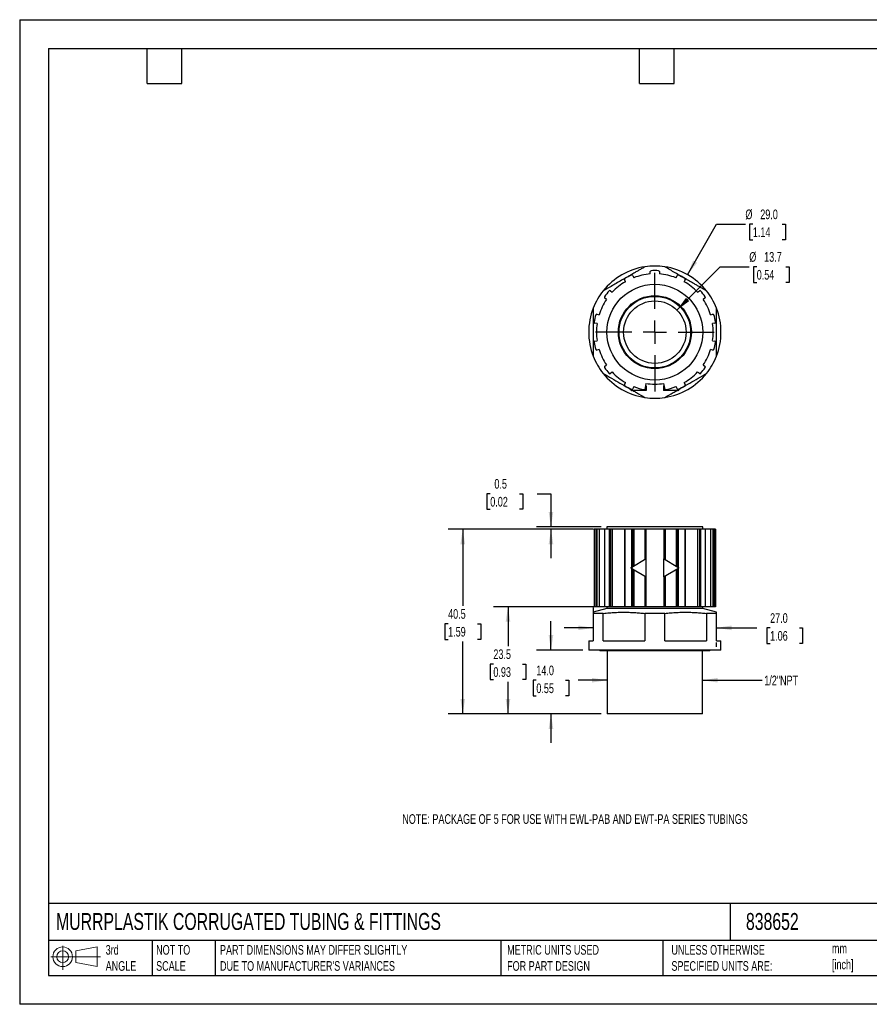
# Model space of a CAD drawing. Header units: millimetres. Extents: x 0 to 279, y 0 to 216.
# Tile 1 of 2: x 0 to 186, y 0 to 216. Entities that reach past the tile are written whole.
import ezdxf

# ---------------------------------------------------------------- set-up
doc = ezdxf.new("R2010")
doc.units = ezdxf.units.MM
doc.linetypes.add('CENTERX2', pattern=[20.32, 12.7, -2.54, 2.54, -2.54])
doc.layers.add('CENTER', color=40, linetype='CENTERX2')
doc.layers.add('DIMENSIONS', color=140, linetype='Continuous', lineweight=25)
doc.layers.add('TEXT', color=140, linetype='Continuous', lineweight=25)
doc.styles.add('SLDTEXTSTYLE0', font='TXT', dxfattribs={"width": 0.7})
doc.dimstyles.new('SLDDIMSTYLE0', dxfattribs={"dimtxt": 2.158008, "dimasz": 3.302, "dimexe": 0, "dimexo": 0.0625, "dimgap": 0.539502, "dimtad": 0, "dimtih": 1, "dimtoh": 1, "dimdec": 1, "dimrnd": 1e-09, "dimzin": 12, "dimdsep": 46, "dimtxsty": 'SLDTEXTSTYLE0', "dimsah": 1, "dimcen": 0.09, "dimadec": 0, "dimazin": 3, "dimtfac": 1, "dimtdec": 1, "dimtmove": 0, "dimatfit": 0, "dimfxl": 0, "dimfrac": 2, "dimtolj": 1, "dimtzin": 12, "dimarcsym": 0})
doc.dimstyles.new('SLDDIMSTYLE1', dxfattribs={"dimtxt": 2.158008, "dimasz": 3.302, "dimexe": 0, "dimexo": 0.0625, "dimgap": 0.539502, "dimtad": 0, "dimtih": 1, "dimtoh": 1, "dimdec": 1, "dimrnd": 1e-09, "dimzin": 4, "dimdsep": 46, "dimtxsty": 'SLDTEXTSTYLE0', "dimsah": 1, "dimcen": 0.09, "dimadec": 0, "dimazin": 1, "dimtfac": 1, "dimtdec": 1, "dimtmove": 0, "dimatfit": 0, "dimfxl": 0, "dimfrac": 2, "dimtolj": 1, "dimtzin": 12, "dimarcsym": 0})
doc.dimstyles.new('SLDDIMSTYLE2', dxfattribs={"dimtxt": 2.158008, "dimasz": 3.302, "dimexe": 0, "dimexo": 0.0625, "dimgap": 0.539502, "dimtad": 0, "dimtih": 1, "dimtoh": 1, "dimdec": 1, "dimrnd": 1e-09, "dimzin": 12, "dimdsep": 46, "dimtxsty": 'SLDTEXTSTYLE0', "dimsah": 1, "dimcen": 0.09, "dimadec": 0, "dimazin": 3, "dimtfac": 1, "dimtdec": 1, "dimtofl": 0, "dimtmove": 0, "dimatfit": 3, "dimfxl": 0, "dimfrac": 2, "dimtolj": 1, "dimtzin": 12, "dimarcsym": 0})
doc.dimstyles.new('SLDDIMSTYLE3', dxfattribs={"dimtxt": 2.158008, "dimasz": 3.302, "dimexe": 0, "dimexo": 0.0625, "dimgap": 0.539502, "dimtad": 0, "dimtih": 1, "dimtoh": 1, "dimdec": 1, "dimrnd": 1e-09, "dimdsep": 46, "dimtxsty": 'SLDTEXTSTYLE0', "dimsah": 1, "dimcen": 0.09, "dimadec": 0, "dimazin": 2, "dimtfac": 1, "dimtdec": 1, "dimtmove": 0, "dimatfit": 0, "dimfxl": 0, "dimfrac": 2, "dimtolj": 1, "dimtzin": 12, "dimarcsym": 0})
doc.dimstyles.new('SLDDIMSTYLE4', dxfattribs={"dimtxt": 2.158008, "dimasz": 3.302, "dimexe": 0, "dimexo": 0.0625, "dimgap": 0.539502, "dimtad": 0, "dimtih": 1, "dimtoh": 1, "dimdec": 1, "dimrnd": 1e-09, "dimzin": 12, "dimdsep": 46, "dimtxsty": 'SLDTEXTSTYLE0', "dimsah": 1, "dimcen": 0, "dimadec": 0, "dimazin": 3, "dimtfac": 1, "dimtdec": 1, "dimtofl": 0, "dimtmove": 0, "dimatfit": 3, "dimfxl": 0, "dimfrac": 2, "dimtolj": 1, "dimtzin": 12, "dimarcsym": 0})
doc.dimstyles.new('SLDDIMSTYLE5', dxfattribs={"dimtxt": 2.158008, "dimasz": 3.302, "dimexe": 0, "dimexo": 0.0625, "dimgap": 0.539502, "dimtad": 0, "dimtih": 1, "dimtoh": 1, "dimdec": 1, "dimrnd": 1e-09, "dimzin": 4, "dimdsep": 46, "dimtxsty": 'SLDTEXTSTYLE0', "dimsah": 1, "dimcen": 0, "dimadec": 0, "dimazin": 1, "dimtfac": 1, "dimtdec": 1, "dimtofl": 0, "dimtmove": 0, "dimatfit": 3, "dimfxl": 0, "dimfrac": 2, "dimtolj": 1, "dimtzin": 12, "dimarcsym": 0})

# ---------------------------------------------------------------- blocks, each defined once
blk = doc.blocks.new('Block11')
at = {"color": 7, "linetype": 'Continuous', "lineweight": 18}
for p, q in [((2.59, 5.31), (2.59, 0)), ((5.48, 4.17), (10.18, 5.03)), ((10.18, 5.03), (10.18, 0.73)), ((0, 2.88), (10.87, 2.88)), ((5.48, 1.6), (5.48, 4.17)), ((5.48, 1.6), (10.18, 0.73))]:
    blk.add_line(p, q, dxfattribs=at)
for radius in [2.15, 1.29]:
    blk.add_circle((2.59, 2.88), radius, dxfattribs=at)
blk = doc.blocks.new('Block12')
at = {"color": 7, "linetype": 'Continuous'}
blk.add_blockref('Block11', (0, 0), dxfattribs=at)
blk = doc.blocks.new('_D')
at = {"layer": 'DIMENSIONS'}
for p, q in [((128.77, 71.06), (122.42, 71.06)), ((149.72, 71.06), (162.75, 71.06))]:
    blk.add_line(p, q, dxfattribs=at)
for points in [[(128.77, 71.06), (125.47, 71.57), (125.47, 70.56)], [(149.72, 71.06), (153.02, 70.56), (153.02, 71.57)]]:
    blk.add_solid(points, dxfattribs=at)
at = {"layer": 'DIMENSIONS', "insert": (163.23, 72.08), "char_height": 2.117, "attachment_point": 1, "style": 'SLDTEXTSTYLE0'}
blk.add_mtext('1/2"NPT', dxfattribs=at)
blk = doc.blocks.new('_D_1')
at = {"layer": 'DIMENSIONS'}
for p, q in [((125.74, 86.98), (125.74, 85.72)), ((125.74, 82.55), (119.39, 82.55)), ((152.74, 82.55), (161.58, 82.55)), ((164.51, 82.55), (163.78, 82.55)), ((163.78, 82.55), (163.78, 79.12)), ((170.92, 82.55), (171.64, 82.55)), ((171.64, 82.55), (171.64, 79.12)), ((152.74, 78.41), (152.74, 79.37)), ((163.78, 79.12), (164.51, 79.12)), ((171.64, 79.12), (170.92, 79.12))]:
    blk.add_line(p, q, dxfattribs=at)
for points in [[(125.74, 82.55), (122.44, 83.06), (122.44, 82.04)], [(152.74, 82.55), (156.05, 82.04), (156.05, 83.06)]]:
    blk.add_solid(points, dxfattribs=at)
at = {"layer": 'DIMENSIONS', "char_height": 2.117, "attachment_point": 1, "style": 'SLDTEXTSTYLE0'}
for s, insert in [('27.0', (164.51, 85.76)), ('1.06', (164.51, 81.85))]:
    blk.add_mtext(s, dxfattribs=dict(at, insert=insert))
blk = doc.blocks.new('_D_2')
at = {"layer": 'DIMENSIONS'}
for p, q in [((116.47, 77.68), (116.47, 84.03)), ((123.47, 77.68), (113.29, 77.68)), ((113.26, 71.06), (112.54, 71.06)), ((112.54, 71.06), (112.54, 67.64)), ((119.67, 71.06), (120.4, 71.06)), ((120.4, 71.06), (120.4, 67.64)), ((112.54, 67.64), (113.26, 67.64)), ((120.4, 67.64), (119.67, 67.64)), ((127.5, 63.68), (113.29, 63.68)), ((116.47, 63.68), (116.47, 57.33))]:
    blk.add_line(p, q, dxfattribs=at)
for points in [[(116.47, 77.68), (116.98, 80.98), (115.96, 80.98)], [(116.47, 63.68), (115.96, 60.38), (116.98, 60.38)]]:
    blk.add_solid(points, dxfattribs=at)
at = {"layer": 'DIMENSIONS', "char_height": 2.117, "attachment_point": 1, "style": 'SLDTEXTSTYLE0'}
for s, insert in [('14.0', (113.26, 74.28)), ('0.55', (113.26, 70.36))]:
    blk.add_mtext(s, dxfattribs=dict(at, insert=insert))
blk = doc.blocks.new('_D_3')
at = {"layer": 'DIMENSIONS'}
for p, q in [((125.76, 87.18), (103.87, 87.18)), ((107.05, 87.18), (107.05, 78.53)), ((103.84, 74.62), (103.12, 74.62)), ((103.12, 74.62), (103.12, 71.19)), ((110.25, 74.62), (110.98, 74.62)), ((110.98, 74.62), (110.98, 71.19)), ((103.12, 71.19), (103.84, 71.19)), ((107.05, 63.68), (107.05, 70.71)), ((110.98, 71.19), (110.25, 71.19)), ((127.5, 63.68), (103.87, 63.68))]:
    blk.add_line(p, q, dxfattribs=at)
for points in [[(107.05, 87.18), (106.54, 83.88), (107.56, 83.88)], [(107.05, 63.68), (107.56, 66.98), (106.54, 66.98)]]:
    blk.add_solid(points, dxfattribs=at)
at = {"layer": 'DIMENSIONS', "char_height": 2.117, "attachment_point": 1, "style": 'SLDTEXTSTYLE0'}
for s, insert in [('23.5', (103.84, 77.83)), ('0.93', (103.84, 73.92))]:
    blk.add_mtext(s, dxfattribs=dict(at, insert=insert))
blk = doc.blocks.new('_D_4')
at = {"layer": 'DIMENSIONS'}
for p, q in [((125.76, 104.18), (93.95, 104.18)), ((97.13, 104.18), (97.13, 87.36)), ((93.92, 83.45), (93.2, 83.45)), ((93.2, 83.45), (93.2, 80.02)), ((100.34, 83.45), (101.06, 83.45)), ((101.06, 83.45), (101.06, 80.02)), ((93.2, 80.02), (93.92, 80.02)), ((101.06, 80.02), (100.34, 80.02)), ((97.13, 63.68), (97.13, 79.54)), ((127.5, 63.68), (93.95, 63.68))]:
    blk.add_line(p, q, dxfattribs=at)
for points in [[(97.13, 104.18), (96.62, 100.88), (97.64, 100.88)], [(97.13, 63.68), (97.64, 66.98), (96.62, 66.98)]]:
    blk.add_solid(points, dxfattribs=at)
at = {"layer": 'DIMENSIONS', "char_height": 2.117, "attachment_point": 1, "style": 'SLDTEXTSTYLE0'}
for s, insert in [('40.5', (93.92, 86.66)), ('1.59', (93.92, 82.75))]:
    blk.add_mtext(s, dxfattribs=dict(at, insert=insert))
blk = doc.blocks.new('_D_5')
at = {"layer": 'DIMENSIONS'}
for p, q in [((103.16, 111.97), (102.44, 111.97)), ((102.44, 111.97), (102.44, 108.54)), ((109.58, 111.97), (110.3, 111.97)), ((110.3, 111.97), (110.3, 108.54)), ((113.47, 111.97), (116.47, 111.97)), ((116.47, 111.97), (116.47, 104.68)), ((102.44, 108.54), (103.16, 108.54)), ((110.3, 108.54), (109.58, 108.54)), ((127.47, 104.68), (113.29, 104.68)), ((125.76, 104.18), (113.29, 104.18)), ((116.47, 104.18), (116.47, 97.83))]:
    blk.add_line(p, q, dxfattribs=at)
for points in [[(116.47, 104.68), (116.98, 107.98), (115.96, 107.98)], [(116.47, 104.18), (115.96, 100.88), (116.98, 100.88)]]:
    blk.add_solid(points, dxfattribs=at)
at = {"layer": 'DIMENSIONS', "char_height": 2.117, "attachment_point": 1, "style": 'SLDTEXTSTYLE0'}
for s, insert in [('0.5', (104.06, 115.18)), ('0.02', (103.16, 111.26))]:
    blk.add_mtext(s, dxfattribs=dict(at, insert=insert))
blk = doc.blocks.new('_D_6')
at = {"layer": 'DIMENSIONS'}
for p, q in [((144.09, 152.23), (153.59, 161.73)), ((153.59, 161.73), (159.94, 161.73)), ((161.57, 161.73), (160.84, 161.73)), ((160.84, 161.73), (160.84, 158.3)), ((167.98, 161.73), (168.71, 161.73)), ((168.71, 161.73), (168.71, 158.3)), ((160.84, 158.3), (161.57, 158.3)), ((168.71, 158.3), (167.98, 158.3))]:
    blk.add_line(p, q, dxfattribs=at)
blk.add_solid([(144.09, 152.23), (146.78, 154.2), (146.06, 154.92)], dxfattribs=at)
at = {"layer": 'DIMENSIONS', "char_height": 2.117, "attachment_point": 1, "style": 'SLDTEXTSTYLE0'}
for s, insert in [('%%c', (159.94, 164.94)), ('13.7', (163.2, 164.94)), ('0.54', (161.57, 161.03))]:
    blk.add_mtext(s, dxfattribs=dict(at, insert=insert))
blk = doc.blocks.new('_D_7')
at = {"layer": 'DIMENSIONS'}
for p, q in [((146.42, 159.98), (152.74, 171.07)), ((152.74, 171.07), (159.09, 171.07)), ((160.72, 171.07), (159.99, 171.07)), ((159.99, 171.07), (159.99, 167.64)), ((167.13, 171.07), (167.86, 171.07)), ((167.86, 171.07), (167.86, 167.64)), ((159.99, 167.64), (160.72, 167.64)), ((167.86, 167.64), (167.13, 167.64))]:
    blk.add_line(p, q, dxfattribs=at)
blk.add_solid([(146.42, 159.98), (148.5, 162.6), (147.62, 163.1)], dxfattribs=at)
at = {"layer": 'DIMENSIONS', "char_height": 2.117, "attachment_point": 1, "style": 'SLDTEXTSTYLE0'}
for s, insert in [('%%c', (159.09, 174.28)), ('29.0', (162.35, 174.28)), ('1.14', (160.72, 170.37))]:
    blk.add_mtext(s, dxfattribs=dict(at, insert=insert))
blk = doc.blocks.new('SW_CENTERMARKSYMBOL_0')
at = {"layer": 'CENTER', "color": 0}
for p, q in [((0, 5.08), (0, 13.04)), ((0, 0), (0, 2.54)), ((-5.08, 0), (-13.04, 0)), ((0, 0), (-2.54, 0)), ((0, 0), (0, -2.54)), ((0, 0), (2.54, 0)), ((5.08, 0), (13.04, 0)), ((0, -5.08), (0, -13.04))]:
    blk.add_line(p, q, dxfattribs=at)

msp = doc.modelspace()

# ---------------------------------------------------------------- linework, layer by layer
at = {"color": 7, "linetype": 'Continuous'}
for p, q in [((0, 215.9), (0, 0)), ((0, 215.9), (279.4, 215.9)), ((279.4, 0), (0, 0))]:
    msp.add_line(p, q, dxfattribs=at)
for p, q in [((134.39, 159.78), (134.61, 159.32)), ((138.24, 160.15), (138.24, 160.66)), ((140.24, 160.66), (140.24, 160.15)), ((143.88, 159.32), (144.1, 159.78)), ((132.81, 158.45), (132.58, 158.91)), ((145.91, 158.91), (145.68, 158.45)), ((129.49, 156.44), (129.89, 156.12)), ((148.6, 156.12), (149, 156.44)), ((128.64, 154.56), (128.24, 154.88)), ((150.25, 154.88), (149.84, 154.56)), ((126.52, 151.31), (127.03, 151.2)), ((151.46, 151.2), (151.97, 151.31)), ((126.58, 149.25), (126.08, 149.36)), ((152.41, 149.36), (151.91, 149.25)), ((126.08, 145.41), (126.58, 145.52)), ((151.91, 145.52), (152.41, 145.41)), ((127.03, 143.57), (126.52, 143.46)), ((151.97, 143.46), (151.46, 143.57)), ((128.24, 139.89), (128.64, 140.21)), ((129.89, 138.65), (129.49, 138.33)), ((149, 138.33), (148.6, 138.65)), ((149.84, 140.21), (150.25, 139.89)), ((132.58, 135.86), (132.81, 136.32)), ((137.27, 136.16), (137.02, 134.78)), ((141.47, 134.78), (141.22, 136.16)), ((145.68, 136.32), (145.91, 135.86)), ((134.01, 134.94), (134.01, 134.67)), ((137.36, 134.59), (134.22, 134.59)), ((134.61, 135.45), (134.39, 134.99)), ((137.36, 135.59), (137.16, 135.59)), ((137.36, 135.59), (137.36, 134.59)), ((141.13, 135.59), (141.13, 134.59)), ((141.33, 135.59), (141.13, 135.59)), ((144.27, 134.59), (141.13, 134.59)), ((144.1, 134.99), (143.88, 135.45)), ((144.48, 134.94), (144.48, 134.67)), ((125.92, 104.18), (125.92, 87.18)), ((125.93, 104.18), (125.92, 104.18)), ((125.93, 104.18), (125.93, 87.18)), ((126.29, 104.18), (125.93, 104.18)), ((126.29, 104.18), (126.29, 87.18)), ((126.52, 104.18), (126.29, 104.18)), ((126.52, 104.18), (126.52, 87.18)), ((127.03, 104.18), (126.52, 104.18)), ((127.03, 104.18), (127.03, 87.18)), ((128.17, 104.18), (127.03, 104.18)), ((128.17, 104.18), (128.17, 87.18)), ((128.2, 104.18), (128.17, 104.18)), ((128.2, 104.18), (128.2, 87.18)), ((129.22, 104.18), (128.2, 104.18)), ((128.74, 104.68), (128.74, 104.18)), ((149.74, 104.68), (128.74, 104.68)), ((129.22, 104.18), (129.22, 87.18)), ((129.49, 104.18), (129.22, 104.18)), ((129.49, 104.18), (129.49, 87.18)), ((129.89, 104.18), (129.49, 104.18)), ((129.89, 104.18), (129.89, 87.18)), ((132.56, 104.18), (129.89, 104.18)), ((132.56, 104.18), (132.56, 87.18)), ((132.67, 104.18), (132.56, 104.18)), ((132.67, 104.18), (132.67, 87.18)), ((134.13, 104.18), (132.67, 104.18)), ((134.13, 104.18), (134.13, 95.76)), ((134.39, 104.18), (134.13, 104.18)), ((134.39, 104.18), (134.39, 95.91)), ((134.61, 104.18), (134.39, 104.18)), ((134.61, 104.18), (134.61, 96.04)), ((137.02, 104.18), (134.61, 104.18)), ((137.02, 104.18), (137.02, 97.46)), ((137.27, 104.18), (137.02, 104.18)), ((137.27, 104.18), (137.27, 97.6)), ((141.22, 104.18), (137.27, 104.18)), ((141.22, 104.18), (141.22, 97.6)), ((141.47, 104.18), (141.22, 104.18)), ((141.47, 104.18), (141.47, 97.46)), ((143.88, 104.18), (141.47, 104.18)), ((143.88, 104.18), (143.88, 96.04)), ((144.1, 104.18), (143.88, 104.18)), ((144.1, 104.18), (144.1, 95.91)), ((144.36, 104.18), (144.1, 104.18)), ((144.36, 104.18), (144.36, 95.76)), ((145.82, 104.18), (144.36, 104.18)), ((145.82, 104.18), (145.82, 87.18)), ((145.93, 104.18), (145.82, 104.18)), ((145.93, 87.18), (145.93, 104.18)), ((148.6, 104.18), (145.93, 104.18)), ((148.6, 104.18), (148.6, 87.18)), ((149, 104.18), (148.6, 104.18)), ((149, 104.18), (149, 87.18)), ((149.27, 104.18), (149, 104.18)), ((149.27, 104.18), (149.27, 87.18)), ((150.29, 104.18), (149.27, 104.18)), ((149.74, 104.18), (149.74, 104.68)), ((150.29, 104.18), (150.29, 87.18)), ((150.32, 104.18), (150.29, 104.18)), ((150.32, 87.18), (150.32, 104.18)), ((151.46, 104.18), (150.32, 104.18)), ((151.46, 104.18), (151.46, 87.18)), ((151.97, 104.18), (151.46, 104.18)), ((151.97, 104.18), (151.97, 87.18)), ((152.2, 104.18), (151.97, 104.18)), ((152.2, 104.18), (152.2, 87.18)), ((152.56, 104.18), (152.2, 104.18)), ((152.56, 104.18), (152.56, 87.18)), ((152.57, 104.18), (152.56, 104.18)), ((152.57, 87.18), (152.57, 104.18)), ((137.36, 97.66), (134.22, 95.81)), ((137.36, 93.71), (137.36, 97.66)), ((141.13, 97.66), (141.13, 93.71)), ((144.27, 95.81), (141.13, 97.66)), ((134.13, 95.61), (134.13, 87.18)), ((134.22, 95.81), (134.22, 95.56)), ((134.22, 95.56), (137.36, 93.71)), ((134.39, 95.46), (134.39, 87.18)), ((134.61, 95.33), (134.61, 87.18)), ((141.13, 93.71), (144.27, 95.56)), ((143.88, 95.33), (143.88, 87.18)), ((144.1, 95.46), (144.1, 87.18)), ((144.27, 95.81), (144.27, 95.56)), ((144.36, 95.61), (144.36, 87.18)), ((137.02, 93.91), (137.02, 87.18)), ((137.27, 93.77), (137.27, 87.18)), ((141.22, 93.77), (141.22, 87.18)), ((141.47, 93.91), (141.47, 87.18)), ((128.74, 86.78), (125.74, 85.97)), ((125.93, 87.18), (125.92, 87.18)), ((126.29, 87.18), (125.93, 87.18)), ((126.52, 87.18), (126.29, 87.18)), ((127.03, 87.18), (126.52, 87.18)), ((128.17, 87.18), (127.03, 87.18)), ((128.2, 87.18), (128.17, 87.18)), ((129.22, 87.18), (128.2, 87.18)), ((128.74, 87.18), (128.74, 86.78)), ((149.74, 86.78), (128.74, 86.78)), ((129.49, 87.18), (129.22, 87.18)), ((129.89, 87.18), (129.49, 87.18)), ((132.56, 87.18), (129.89, 87.18)), ((132.67, 87.18), (132.56, 87.18)), ((134.13, 87.18), (132.67, 87.18)), ((134.39, 87.18), (134.13, 87.18)), ((134.61, 87.18), (134.39, 87.18)), ((137.02, 87.18), (134.61, 87.18)), ((137.27, 87.18), (137.02, 87.18)), ((141.22, 87.18), (137.27, 87.18)), ((141.47, 87.18), (141.22, 87.18)), ((143.88, 87.18), (141.47, 87.18)), ((144.1, 87.18), (143.88, 87.18)), ((144.36, 87.18), (144.1, 87.18)), ((145.82, 87.18), (144.36, 87.18)), ((145.93, 87.18), (145.82, 87.18)), ((148.6, 87.18), (145.93, 87.18)), ((149, 87.18), (148.6, 87.18)), ((149.27, 87.18), (149, 87.18)), ((150.29, 87.18), (149.27, 87.18)), ((149.74, 86.78), (149.74, 87.18)), ((152.75, 85.97), (149.74, 86.78)), ((150.32, 87.18), (150.29, 87.18)), ((151.46, 87.18), (150.32, 87.18)), ((151.97, 87.18), (151.46, 87.18)), ((152.2, 87.18), (151.97, 87.18)), ((152.56, 87.18), (152.2, 87.18)), ((152.57, 87.18), (152.56, 87.18)), ((127.91, 85.71), (125.74, 85.71)), ((125.74, 85.71), (125.74, 79.68)), ((127.91, 79.68), (127.91, 85.71)), ((141.41, 85.71), (137.08, 85.71)), ((137.08, 85.71), (137.08, 79.68)), ((141.41, 79.68), (141.41, 85.71)), ((152.74, 85.71), (150.58, 85.71)), ((150.58, 85.71), (150.58, 79.68)), ((152.74, 79.68), (152.74, 85.71)), ((124.74, 79.68), (124.74, 77.68)), ((124.74, 79.68), (125.74, 79.68)), ((127.91, 79.68), (137.08, 79.68)), ((141.41, 79.68), (150.58, 79.68)), ((152.74, 79.68), (153.74, 79.68)), ((153.74, 77.68), (153.74, 79.68)), ((153.74, 77.68), (124.74, 77.68)), ((127.09, 77.68), (127.24, 77.53)), ((151.24, 77.53), (127.24, 77.53)), ((128.77, 77.53), (128.77, 63.68)), ((149.72, 63.68), (149.72, 77.53)), ((151.24, 77.53), (151.39, 77.68)), ((149.72, 63.68), (128.77, 63.68))]:
    msp.add_line(p, q)
for radius in [10.5, 8, 7.85, 6.85]:
    msp.add_circle((139.24, 147.39), radius)
for centre, radius, start, end in [((139.24, 147.39), 14.5, 98.5967, 141.4033), ((139.24, 147.39), 13.5, 112.2658, 119.1627), ((134.21, 159.69), 0.2, 25.7143, 112.2658), ((139.24, 147.39), 12.8, 94.4808, 111.2335), ((139.24, 147.39), 14.5, 81.4033, 98.5967), ((138.44, 160.66), 0.2, 93.4484, 180), ((139.24, 147.39), 13.5, 86.5516, 93.4484), ((140.04, 160.66), 0.2, 0, 86.5516), ((139.24, 147.39), 12.8, 68.7665, 85.5192), ((139.24, 147.39), 14.5, 38.5967, 81.4033), ((144.28, 159.69), 0.2, 67.7341, 154.2857), ((139.24, 147.39), 13.5, 60.8373, 67.7342), ((139.24, 147.39), 12.8, 120.1951, 136.9478), ((132.76, 159), 0.2, 119.1627, 205.7143), ((139.24, 147.39), 12.8, 43.0522, 59.8049), ((145.73, 159), 0.2, 334.2857, 60.8372), ((139.24, 147.39), 14.5, 141.4033, 158.5967), ((139.24, 147.39), 13.5, 137.9801, 144.877), ((129.36, 156.29), 0.2, 51.4286, 137.9801), ((149.13, 156.29), 0.2, 42.0199, 128.5714), ((139.24, 147.39), 13.5, 35.123, 42.0199), ((139.24, 147.39), 14.5, 21.4033, 38.5967), ((139.24, 147.39), 12.8, 145.9094, 162.6621), ((128.37, 155.04), 0.2, 144.877, 231.4286), ((139.24, 147.39), 12.8, 17.3379, 34.0906), ((150.12, 155.04), 0.2, 308.5714, 35.1229), ((139.24, 147.39), 14.5, 158.5967, 201.4033), ((139.24, 147.39), 13.5, 163.6944, 170.5913), ((126.48, 151.12), 0.2, 77.1429, 163.6944), ((152.01, 151.12), 0.2, 16.3056, 102.8571), ((139.24, 147.39), 13.5, 9.4087, 16.3056), ((139.24, 147.39), 14.5, 338.5967, 21.4033), ((126.12, 149.56), 0.2, 170.5913, 257.1429), ((139.24, 147.39), 12.8, 171.6237, 188.3763), ((139.24, 147.39), 12.8, 351.6237, 8.3763), ((152.37, 149.56), 0.2, 282.8571, 9.4086), ((126.12, 145.21), 0.2, 102.8571, 189.4087), ((139.24, 147.39), 13.5, 189.4087, 196.3056), ((139.24, 147.39), 13.5, 343.6944, 350.5913), ((152.37, 145.21), 0.2, 350.5913, 77.1429), ((126.48, 143.65), 0.2, 196.3056, 282.8571), ((139.24, 147.39), 12.8, 197.3379, 214.0906), ((139.24, 147.39), 12.8, 325.9094, 342.6621), ((152.01, 143.65), 0.2, 257.1429, 343.6943), ((139.24, 147.39), 14.5, 201.4033, 218.5967), ((139.24, 147.39), 14.5, 321.4033, 338.5967), ((139.24, 147.39), 14.5, 218.5967, 261.4033), ((128.37, 139.73), 0.2, 128.5714, 215.1229), ((139.24, 147.39), 13.5, 215.123, 222.0199), ((129.36, 138.48), 0.2, 222.0199, 308.5714), ((139.24, 147.39), 12.8, 223.0522, 239.8049), ((139.24, 147.39), 14.5, 278.5967, 321.4033), ((139.24, 147.39), 12.8, 300.1951, 316.9478), ((149.13, 138.48), 0.2, 231.4286, 317.9801), ((139.24, 147.39), 13.5, 317.9801, 324.877), ((150.12, 139.73), 0.2, 324.877, 51.4286), ((139.24, 147.39), 11.4, 260, 280), ((132.76, 135.77), 0.2, 154.2857, 240.8373), ((139.24, 147.39), 13.5, 240.8373, 247.7342), ((134.21, 135.08), 0.2, 247.7341, 334.2857), ((139.24, 147.39), 12.8, 248.7665, 260), ((139.24, 147.39), 12.8, 280, 291.2335), ((144.28, 135.08), 0.2, 205.7143, 292.2658), ((139.24, 147.39), 13.5, 292.2658, 299.1627), ((145.73, 135.77), 0.2, 299.1627, 25.7143), ((139.24, 147.39), 14.5, 261.4033, 278.5967)]:
    msp.add_arc(centre, radius, start, end)
for points, knots in [([(137.08, 161.72), (136.85, 161.59), (136.41, 161.34), (135.75, 160.96), (135.1, 160.58), (134.45, 160.2), (133.8, 159.83), (133.15, 159.46), (132.33, 158.99), (131.35, 158.42), (130.22, 157.76), (129.07, 157.1), (128.3, 156.65), (127.91, 156.43)], [0, 0, 0, 0, 0.073289, 0.145328, 0.216473, 0.287103, 0.357621, 0.428445, 0.500004, 0.624696, 0.748137, 0.872555, 1, 1, 1, 1]), ([(150.58, 156.43), (150.35, 156.56), (149.91, 156.81), (149.25, 157.2), (148.6, 157.57), (147.95, 157.95), (147.3, 158.32), (146.65, 158.7), (145.83, 159.17), (144.85, 159.74), (143.71, 160.39), (142.57, 161.05), (141.8, 161.5), (141.41, 161.72)], [0, 0, 0, 0, 0.073289, 0.145328, 0.216473, 0.287103, 0.357621, 0.428445, 0.500004, 0.624696, 0.748137, 0.872555, 1, 1, 1, 1]), ([(125.74, 152.68), (125.74, 152.42), (125.75, 151.91), (125.75, 151.15), (125.75, 150.4), (125.75, 149.65), (125.74, 148.91), (125.74, 148.16), (125.74, 147.22), (125.74, 146.08), (125.75, 144.76), (125.75, 143.43), (125.75, 142.54), (125.74, 142.09)], [0, 0, 0, 0, 0.0729761, 0.1447172, 0.2155732, 0.2859192, 0.3561512, 0.4266822, 0.4979361, 0.6231553, 0.7470968, 0.8720192, 1, 1, 1, 1]), ([(152.74, 142.09), (152.74, 142.35), (152.74, 142.86), (152.74, 143.62), (152.74, 144.37), (152.74, 145.12), (152.74, 145.86), (152.75, 146.61), (152.75, 147.55), (152.74, 148.69), (152.74, 150.01), (152.74, 151.34), (152.74, 152.23), (152.74, 152.68)], [0, 0, 0, 0, 0.072976, 0.144717, 0.215573, 0.285919, 0.356151, 0.426682, 0.497936, 0.623155, 0.747097, 0.872019, 1, 1, 1, 1]), ([(127.91, 138.34), (128.53, 137.98), (129.75, 137.28), (131.58, 136.22), (133, 135.4), (133.81, 134.93), (134.01, 134.82)], [0, 0, 0, 0, 0.304173, 0.60151, 0.902046, 1, 1, 1, 1]), ([(144.48, 134.82), (144.68, 134.93), (145.49, 135.4), (146.91, 136.22), (148.74, 137.28), (149.96, 137.98), (150.58, 138.34)], [0, 0, 0, 0, 0.0979234, 0.3984577, 0.6957717, 1, 1, 1, 1]), ([(134.42, 134.59), (134.69, 134.43), (135.58, 133.92), (136.46, 133.41), (137.08, 133.05)], [0, 0, 0, 0, 0.303712, 1, 1, 1, 1]), ([(141.41, 133.05), (142.03, 133.41), (142.91, 133.92), (143.8, 134.43), (144.07, 134.59)], [0, 0, 0, 0, 0.696128, 1, 1, 1, 1]), ([(125.74, 85.96), (125.74, 85.97), (125.74, 85.97), (125.75, 85.89), (125.75, 85.77), (125.74, 85.71)], [0, 0, 0, 0, 0.196569, 0.593648, 1, 1, 1, 1]), ([(127.91, 85.71), (128.14, 85.73), (128.58, 85.78), (129.24, 85.84), (129.89, 85.89), (130.54, 85.93), (131.19, 85.96), (131.84, 85.97), (132.66, 85.98), (133.64, 85.96), (134.78, 85.91), (135.92, 85.83), (136.69, 85.75), (137.08, 85.71)], [0, 0, 0, 0, 0.073289, 0.145328, 0.216473, 0.287103, 0.357621, 0.428445, 0.500004, 0.624696, 0.748137, 0.872555, 1, 1, 1, 1]), ([(141.41, 85.71), (141.64, 85.73), (142.08, 85.78), (142.74, 85.84), (143.39, 85.89), (144.04, 85.93), (144.69, 85.96), (145.34, 85.97), (146.16, 85.98), (147.14, 85.96), (148.27, 85.91), (149.42, 85.83), (150.19, 85.75), (150.58, 85.71)], [0, 0, 0, 0, 0.073289, 0.145328, 0.216473, 0.287103, 0.357621, 0.428445, 0.500004, 0.624696, 0.748137, 0.872555, 1, 1, 1, 1]), ([(152.74, 85.71), (152.74, 85.77), (152.74, 85.89), (152.75, 85.97), (152.75, 85.97), (152.75, 85.96)], [0, 0, 0, 0, 0.40291, 0.796808, 1, 1, 1, 1])]:
    msp.add_open_spline(points, degree=3, knots=knots)
for points in [[(134.01, 134.67), (134.08, 134.64), (134.15, 134.61), (134.22, 134.59)], [(144.27, 134.59), (144.34, 134.61), (144.41, 134.64), (144.48, 134.67)], [(134.01, 95.68), (134.08, 95.73), (134.15, 95.77), (134.22, 95.81)], [(134.22, 95.56), (134.15, 95.6), (134.08, 95.64), (134.01, 95.68)], [(144.27, 95.81), (144.34, 95.77), (144.41, 95.73), (144.48, 95.68)], [(144.48, 95.68), (144.41, 95.64), (144.34, 95.6), (144.27, 95.56)]]:
    msp.add_open_spline(points, degree=3)
at = {"layer": 'TEXT'}
for p, q in [((6.35, 209.55), (273.05, 209.55)), ((6.35, 209.55), (6.35, 6.35)), ((27.94, 201.93), (27.94, 209.55)), ((35.56, 201.93), (35.56, 209.55)), ((135.89, 201.93), (135.89, 209.55)), ((143.51, 201.93), (143.51, 209.55)), ((27.94, 201.93), (35.56, 201.93)), ((135.89, 201.93), (143.51, 201.93)), ((273.05, 22.13), (6.35, 22.13)), ((155.76, 22.13), (155.76, 13.97)), ((273.05, 13.97), (6.35, 13.97)), ((29.04, 13.97), (29.04, 6.35)), ((42.84, 13.97), (42.84, 6.35)), ((105.48, 13.97), (105.48, 6.35)), ((141, 13.97), (141, 6.35)), ((6.35, 6.35), (273.05, 6.35))]:
    msp.add_line(p, q, dxfattribs=at)

# ---------------------------------------------------------------- block references
at = {"layer": 'CENTER'}
msp.add_blockref('SW_CENTERMARKSYMBOL_0', (139.24, 147.39), dxfattribs=at)
at = {"layer": 'TEXT'}
msp.add_blockref('Block12', (6.84, 7.55), dxfattribs=at)

# ---------------------------------------------------------------- texts
at = {"layer": 'DIMENSIONS', "insert": (83.87, 41.69), "char_height": 2.1167, "attachment_point": 1, "style": 'SLDTEXTSTYLE0'}
msp.add_mtext('NOTE: PACKAGE OF 5 FOR USE WITH EWL-PAB AND EWT-PA SERIES TUBINGS', dxfattribs=at)
at = {"layer": 'TEXT', "attachment_point": 1, "style": 'SLDTEXTSTYLE0'}
for s, insert, char_height in [('MURRPLASTIK CORRUGATED TUBING & FITTINGS', (7.97, 20.02), 3.7042), ('838652', (159.21, 20.02), 3.704), ('3rd^JANGLE', (18.85, 13), 2.117), ('NOT TO^JSCALE', (29.91, 13), 2.1167), ("PART DIMENSIONS MAY DIFFER SLIGHTLY ^JDUE TO MANUFACTURER'S VARIANCES", (43.91, 13), 2.1167), ('METRIC UNITS USED ^JFOR PART DESIGN', (106.85, 13), 2.1167), ('UNLESS OTHERWISE ^JSPECIFIED UNITS ARE:', (142.87, 13), 2.1167), ('mm^J[inch]', (178.06, 13.33), 2.117)]:
    msp.add_mtext(s, dxfattribs=dict(at, insert=insert, char_height=char_height))

# ---------------------------------------------------------------- dimensions: what is measured, and where the dimension line sits
at = {"layer": 'DIMENSIONS'}
for p1, p2, dimstyle, picture, middle in [((132.07, 134.79), (146.42, 159.98), 'SLDDIMSTYLE5', '_D_7', (163.92, 171.07)), ((134.4, 142.54), (144.09, 152.23), 'SLDDIMSTYLE4', '_D_6', (164.78, 161.73))]:
    dim = msp.add_diameter_dim_2p(p1=p1, p2=p2, dimstyle=dimstyle, dxfattribs=at)
    dim.commit()
    dim.dimension.update_dxf_attribs({"geometry": picture, "text_midpoint": middle, "dimtype": 163})
for base, p1, p2, dimstyle, picture, middle in [((116.47, 104.68), (127.03, 104.18), (128.74, 104.68), 'SLDDIMSTYLE3', '_D_5', (116.47, 111.97)), ((97.13, 104.18), (128.77, 63.68), (127.03, 104.18), 'SLDDIMSTYLE2', '_D_4', (97.13, 83.45)), ((107.05, 87.18), (128.77, 63.68), (127.03, 87.18), 'SLDDIMSTYLE2', '_D_3', (107.05, 74.62)), ((116.47, 77.68), (128.77, 63.68), (124.74, 77.68), 'SLDDIMSTYLE1', '_D_2', (116.47, 71.06))]:
    dim = msp.add_linear_dim(base=base, p1=p1, p2=p2, angle=90, dimstyle=dimstyle, dxfattribs=at)
    dim.commit()
    dim.dimension.update_dxf_attribs({"geometry": picture, "text_midpoint": middle, "dimtype": 160})
dim = msp.add_linear_dim(base=(152.74, 82.55), p1=(125.74, 79.68), p2=(152.74, 79.68), dimstyle='SLDDIMSTYLE1', dxfattribs=at)
dim.commit()
dim.dimension.update_dxf_attribs({"geometry": '_D_1', "text_midpoint": (167.71, 82.55), "dimtype": 160})
dim = msp.add_linear_dim(base=(149.72, 71.06), p1=(128.77, 77.68), p2=(149.72, 77.68), text='1/2"NPT', dimstyle='SLDDIMSTYLE0', dxfattribs=at)
dim.commit()
dim.dimension.update_dxf_attribs({"geometry": '_D', "text_midpoint": (169.09, 71.06), "dimtype": 160})

doc.saveas('drawing.dxf')
